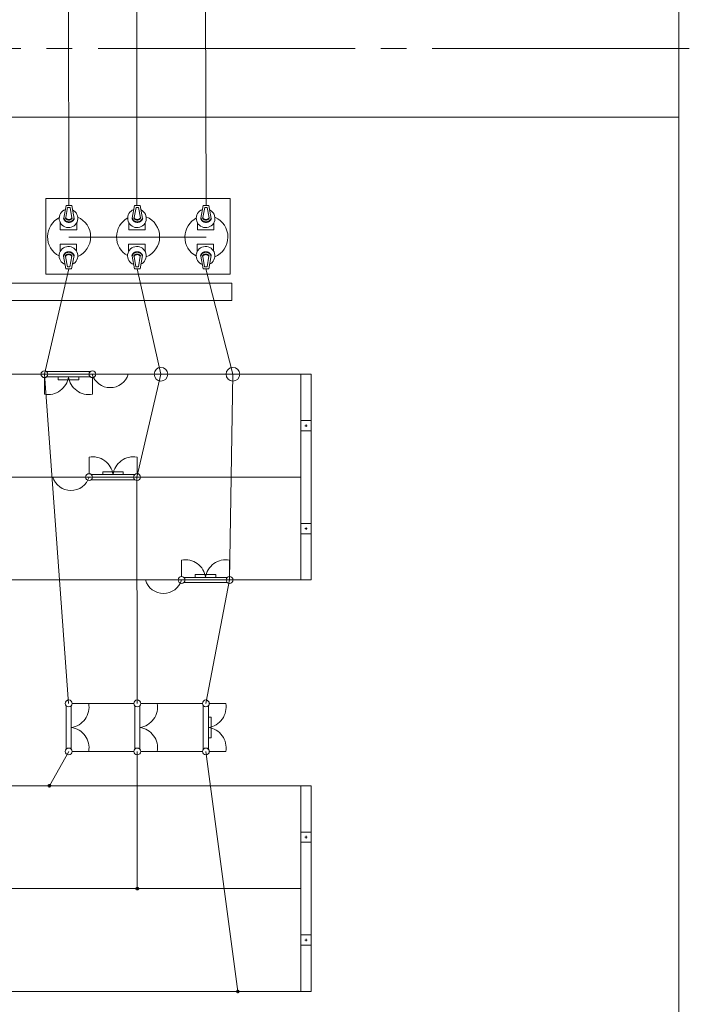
# Model space of a CAD drawing. Header units: millimetres. Extents: x 0 to 420, y 0 to 297.
# Tile 14 of 16: x 189 to 228, y 179 to 237. Entities that reach past the tile are written whole.
import ezdxf

# ---------------------------------------------------------------- set-up
doc = ezdxf.new("R2010")
doc.units = ezdxf.units.MM
for name, pattern in [('K5LT_AXLED', [19.5, 15, -1.5, 1.5, -1.5]), ('K5LT_BASIC', [0]), ('K5LT_THIN', [0]), ('K5LT_THIN_INCLUDED_TO_HATCHING', [0])]:
    doc.linetypes.add(name, pattern=pattern)
doc.layers.add('лотки', color=7, linetype='Continuous')
doc.layers.add('ошиновка 110', color=2, linetype='Continuous', true_color=0xffff00)

# ---------------------------------------------------------------- blocks, each defined once
blk = doc.blocks.new('U31')
at = {"layer": 'лотки', "color": 4, "linetype": 'K5LT_THIN', "lineweight": 9, "true_color": 0x00ffff}
for p, q in [((201.769, 221.486), (131.848, 221.486)), ((131.848, 221.486), (131.848, 220.486)), ((201.769, 220.486), (201.769, 221.486)), ((131.848, 220.486), (201.769, 220.486))]:
    blk.add_line(p, q, dxfattribs=at)
blk = doc.blocks.new('U35')
at = {"color": 7, "linetype": 'K5LT_THIN_INCLUDED_TO_HATCHING', "lineweight": 9, "true_color": 0xffffff}
blk.add_line((227.839, 178.746), (227.839, 283.387), dxfattribs=at)
blk = doc.blocks.new('U56')
at = {"color": 4, "linetype": 'K5LT_THIN', "lineweight": 9, "true_color": 0x00ffff}
for p, q in [((205.797, 204.181), (205.797, 216.181)), ((206.397, 216.181), (205.797, 216.181)), ((206.397, 216.181), (206.397, 204.181)), ((205.797, 212.881), (205.797, 213.481)), ((205.797, 213.481), (206.397, 213.481)), ((206.167, 213.181), (206.027, 213.181)), ((206.097, 213.251), (206.097, 213.111)), ((206.397, 213.481), (206.397, 212.881)), ((206.397, 212.881), (205.797, 212.881)), ((205.797, 206.881), (205.797, 207.481)), ((205.797, 207.481), (206.397, 207.481)), ((206.397, 207.481), (206.397, 206.881)), ((206.397, 206.881), (205.797, 206.881)), ((206.167, 207.181), (206.027, 207.181)), ((206.097, 207.251), (206.097, 207.111)), ((206.397, 204.181), (205.797, 204.181))]:
    blk.add_line(p, q, dxfattribs=at)
blk = doc.blocks.new('U57')
at = {"color": 4, "linetype": 'K5LT_THIN', "lineweight": 9, "true_color": 0x00ffff}
for p, q in [((205.797, 180.181), (205.797, 192.181)), ((206.397, 192.181), (205.797, 192.181)), ((206.397, 192.181), (206.397, 180.181)), ((205.797, 188.881), (205.797, 189.481)), ((205.797, 189.481), (206.397, 189.481)), ((206.167, 189.181), (206.027, 189.181)), ((206.097, 189.251), (206.097, 189.111)), ((206.397, 189.481), (206.397, 188.881)), ((206.397, 188.881), (205.797, 188.881)), ((205.797, 182.881), (205.797, 183.481)), ((205.797, 183.481), (206.397, 183.481)), ((206.097, 183.251), (206.097, 183.111)), ((206.397, 183.481), (206.397, 182.881)), ((206.397, 182.881), (205.797, 182.881)), ((206.167, 183.181), (206.027, 183.181)), ((206.397, 180.181), (205.797, 180.181))]:
    blk.add_line(p, q, dxfattribs=at)
blk = doc.blocks.new('U103')
at = {"color": 4, "linetype": 'K5LT_THIN', "lineweight": 9, "true_color": 0x00ffff}
for p, q in [((196.448, 196.981), (197.412, 196.981)), ((196.095, 196.852), (196.095, 194.31)), ((196.395, 194.316), (196.395, 196.845)), ((196.448, 194.181), (197.412, 194.181))]:
    blk.add_line(p, q, dxfattribs=at)
for centre, radius, start, end in [((196.248, 196.981), 0.2, 0, 180), ((196.248, 196.981), 0.2, 180, 0), ((196.231, 196.769), 1.2, 277.85501, 10.15125), ((196.231, 194.392), 1.2, 349.86716, 82.14499), ((196.248, 194.181), 0.2, 0, 180), ((196.248, 194.181), 0.2, 180, 0)]:
    blk.add_arc(centre, radius, start, end, dxfattribs=at)
blk = doc.blocks.new('U104')
at = {"color": 4, "linetype": 'K5LT_THIN', "lineweight": 9, "true_color": 0x00ffff}
for p, q in [((200.448, 196.981), (201.412, 196.981)), ((200.095, 196.852), (200.095, 194.31)), ((200.395, 194.316), (200.395, 196.845)), ((200.395, 196.181), (200.565, 196.181)), ((200.565, 196.181), (200.565, 194.981)), ((200.565, 194.981), (200.395, 194.981)), ((200.448, 194.181), (201.412, 194.181))]:
    blk.add_line(p, q, dxfattribs=at)
for centre, radius, start, end in [((200.248, 196.981), 0.2, 0, 180), ((200.248, 196.981), 0.2, 180, 0), ((200.231, 196.769), 1.2, 277.85501, 10.15125), ((200.231, 194.392), 1.2, 349.86716, 82.14499), ((200.248, 194.181), 0.2, 0, 180), ((200.248, 194.181), 0.2, 180, 0)]:
    blk.add_arc(centre, radius, start, end, dxfattribs=at)
blk = doc.blocks.new('U105')
at = {"color": 4, "linetype": 'K5LT_THIN', "lineweight": 9, "true_color": 0x00ffff}
for p, q in [((192.448, 196.981), (193.412, 196.981)), ((192.095, 196.852), (192.095, 194.31)), ((192.395, 194.316), (192.395, 196.845)), ((192.448, 194.181), (193.412, 194.181))]:
    blk.add_line(p, q, dxfattribs=at)
for centre, radius, start, end in [((192.248, 196.981), 0.2, 0, 180), ((192.248, 196.981), 0.2, 180, 0), ((192.231, 196.769), 1.2, 277.85501, 10.15125), ((192.231, 194.392), 1.2, 349.86716, 82.14499), ((192.248, 194.181), 0.2, 0, 180), ((192.248, 194.181), 0.2, 180, 0)]:
    blk.add_arc(centre, radius, start, end, dxfattribs=at)
blk = doc.blocks.new('U148')
at = {"color": 4, "linetype": 'K5LT_THIN', "lineweight": 9, "true_color": 0x00ffff}
for p, q in [((190.831, 215.981), (190.831, 215.016)), ((193.502, 216.333), (190.96, 216.333)), ((190.966, 216.033), (193.495, 216.033)), ((191.631, 215.864), (191.631, 216.033)), ((192.831, 216.033), (192.831, 215.864)), ((193.631, 215.981), (193.631, 215.016)), ((192.831, 215.864), (191.631, 215.864))]:
    blk.add_line(p, q, dxfattribs=at)
for centre, radius, start, end in [((190.831, 216.181), 0.2, 0, 180), ((190.831, 216.181), 0.2, 180, 0), ((191.042, 216.197), 1.2, 259.86716, 352.14499), ((193.419, 216.197), 1.2, 187.85501, 280.15125), ((193.631, 216.181), 0.2, 0, 180), ((193.631, 216.181), 0.2, 180, 0)]:
    blk.add_arc(centre, radius, start, end, dxfattribs=at)
blk = doc.blocks.new('U149')
at = {"color": 4, "linetype": 'K5LT_THIN', "lineweight": 9, "true_color": 0x00ffff}
for p, q in [((198.831, 204.381), (198.831, 205.345)), ((201.631, 204.381), (201.631, 205.345)), ((199.631, 204.328), (199.631, 204.497)), ((199.631, 204.497), (200.831, 204.497)), ((200.831, 204.497), (200.831, 204.328)), ((198.959, 204.028), (201.502, 204.028)), ((201.495, 204.328), (198.966, 204.328))]:
    blk.add_line(p, q, dxfattribs=at)
for centre, radius, start, end in [((199.042, 204.164), 1.2, 7.85501, 100.15125), ((201.419, 204.164), 1.2, 79.86716, 172.14499), ((198.831, 204.181), 0.2, 0, 180), ((198.831, 204.181), 0.2, 180, 0), ((201.631, 204.181), 0.2, 0, 180), ((201.631, 204.181), 0.2, 180, 0)]:
    blk.add_arc(centre, radius, start, end, dxfattribs=at)
blk = doc.blocks.new('U150')
at = {"color": 4, "linetype": 'K5LT_THIN', "lineweight": 9, "true_color": 0x00ffff}
for p, q in [((193.431, 210.381), (193.431, 211.345)), ((196.231, 210.381), (196.231, 211.345)), ((196.095, 210.328), (193.566, 210.328)), ((194.231, 210.328), (194.231, 210.497)), ((194.231, 210.497), (195.431, 210.497)), ((195.431, 210.497), (195.431, 210.328)), ((193.56, 210.028), (196.102, 210.028))]:
    blk.add_line(p, q, dxfattribs=at)
for centre, radius, start, end in [((193.642, 210.164), 1.2, 7.85501, 100.15125), ((196.02, 210.164), 1.2, 79.86716, 172.14499), ((193.431, 210.181), 0.2, 0, 180), ((196.231, 210.181), 0.2, 0, 180), ((193.431, 210.181), 0.2, 180, 0), ((196.231, 210.181), 0.2, 180, 0)]:
    blk.add_arc(centre, radius, start, end, dxfattribs=at)

msp = doc.modelspace()

# ---------------------------------------------------------------- linework, layer by layer
at = {"color": 2, "linetype": 'K5LT_AXLED', "lineweight": 9, "true_color": 0xffff00}
msp.add_line((228.457412, 235.180522), (21.565399, 235.180522), dxfattribs=at)
at = {"color": 4, "linetype": 'K5LT_THIN', "lineweight": 9, "true_color": 0x00ffff}
for p, q in [((23.008824, 231.180522), (227.838798, 231.180522)), ((201.668466, 226.440232), (190.911483, 226.440232)), ((190.911963, 222.026764), (190.911483, 226.440232)), ((201.668466, 226.440232), (201.668942, 222.026764)), ((192.093347, 226.027701), (191.958925, 225.288081)), ((192.179751, 225.912022), (192.070136, 225.321282)), ((192.423421, 226.027724), (192.093347, 226.027701)), ((192.328319, 225.912033), (192.179751, 225.912022)), ((192.328319, 225.912033), (192.438019, 225.300085)), ((192.423421, 226.027724), (192.564063, 225.263673)), ((196.08808, 226.027933), (195.953658, 225.288313)), ((196.174483, 225.912255), (196.064869, 225.321515)), ((196.418154, 226.027957), (196.08808, 226.027933)), ((196.323051, 225.912265), (196.174483, 225.912255)), ((196.323051, 225.912265), (196.432752, 225.300317)), ((196.418154, 226.027957), (196.558796, 225.263905)), ((200.093347, 226.02817), (199.958925, 225.28855)), ((200.179751, 225.912491), (200.070136, 225.321751)), ((200.423421, 226.028193), (200.093347, 226.02817)), ((200.328319, 225.912502), (200.179751, 225.912491)), ((200.328319, 225.912502), (200.438019, 225.300554)), ((200.423421, 226.028193), (200.564063, 225.264142)), ((191.753319, 224.606131), (191.75329, 225.02445)), ((191.753319, 224.606131), (192.711538, 224.6062)), ((192.711509, 225.011039), (192.711538, 224.6062)), ((195.748052, 224.606364), (195.748023, 225.024683)), ((195.748052, 224.606364), (196.706271, 224.606432)), ((196.706242, 225.011271), (196.706271, 224.606432)), ((199.753319, 224.606601), (199.75329, 225.02492)), ((199.753319, 224.606601), (200.711538, 224.606669)), ((200.711509, 225.011508), (200.711538, 224.606669)), ((200.258384, 224.180794), (192.258384, 224.180257)), ((191.74578, 223.757731), (192.703999, 223.757799)), ((191.74578, 223.757731), (191.74581, 223.339412)), ((192.704027, 223.35296), (192.703999, 223.757799)), ((195.740513, 223.757963), (196.698732, 223.758032)), ((195.740513, 223.757963), (195.740543, 223.339644)), ((196.69876, 223.353192), (196.698732, 223.758032)), ((199.74578, 223.7582), (200.703999, 223.758268)), ((199.74578, 223.7582), (199.74581, 223.339881)), ((200.704027, 223.353429), (200.703999, 223.758268)), ((192.08601, 222.33621), (191.951482, 223.075811)), ((192.172397, 222.451901), (192.062699, 223.042625)), ((192.320965, 222.451911), (192.430578, 223.063875)), ((192.416084, 222.336233), (192.556617, 223.100305)), ((196.080743, 222.336442), (195.946215, 223.076043)), ((196.16713, 222.452133), (196.057432, 223.042858)), ((196.315698, 222.452144), (196.425311, 223.064108)), ((196.410817, 222.336466), (196.55135, 223.100538)), ((200.08601, 222.336679), (199.951482, 223.07628)), ((200.172397, 222.45237), (200.062699, 223.043094)), ((200.320965, 222.452381), (200.430578, 223.064344)), ((200.416084, 222.336703), (200.556617, 223.100774)), ((192.416084, 222.336233), (192.08601, 222.33621)), ((192.320965, 222.451911), (192.172397, 222.451901)), ((196.410817, 222.336466), (196.080743, 222.336442)), ((196.315698, 222.452144), (196.16713, 222.452133)), ((200.416084, 222.336703), (200.08601, 222.336679)), ((200.320965, 222.452381), (200.172397, 222.45237)), ((201.668942, 222.026764), (190.911963, 222.026764)), ((193.411954, 196.980759), (196.047709, 196.980759)), ((197.411954, 196.980759), (200.047709, 196.980759)), ((193.412022, 194.180759), (196.047709, 194.180759)), ((197.412022, 194.180759), (200.047709, 194.180759))]:
    msp.add_line(p, q, dxfattribs=at)
at = {"color": 4, "linetype": 'K5LT_THIN', "true_color": 0x00ffff, "const_width": 0.09}
for points in [[(192.564063, 225.263673), (192.548144, 225.23239), (192.530799, 225.203533), (192.511962, 225.177107), (192.491561, 225.153117), (192.469513, 225.131568), (192.445726, 225.112466), (192.420096, 225.095819), (192.392501, 225.081634), (192.374422, 225.074109), (192.348656, 225.065761), (192.319086, 225.059192), (192.286177, 225.054954), (192.251442, 225.053642), (192.217526, 225.055523), (192.186777, 225.060288), (192.183905, 225.060906), (192.153942, 225.06888), (192.122237, 225.080404), (192.092324, 225.094714), (192.066838, 225.110483), (192.050521, 225.123138), (192.030968, 225.141833), (192.011952, 225.164208), (191.994665, 225.189412), (191.980404, 225.215855), (191.970933, 225.239025), (191.962932, 225.266864), (191.958925, 225.288081)], [(192.438019, 225.300085), (192.428818, 225.28093), (192.417013, 225.26305), (192.402336, 225.246304), (192.397415, 225.241562), (192.381793, 225.229033), (192.361826, 225.216789), (192.34757, 225.209659), (192.323876, 225.200341), (192.297932, 225.193504), (192.27523, 225.190232), (192.253127, 225.189797), (192.227686, 225.192255), (192.197547, 225.198031), (192.19389, 225.198885), (192.15765, 225.208939), (192.135297, 225.218792), (192.134344, 225.219331), (192.114428, 225.232028), (192.095882, 225.247627), (192.084336, 225.261717), (192.08062, 225.268161), (192.073473, 225.286333), (192.070268, 225.303706), (192.070136, 225.321282)], [(196.558796, 225.263905), (196.542877, 225.232622), (196.525532, 225.203766), (196.506695, 225.17734), (196.486293, 225.153349), (196.464246, 225.1318), (196.440459, 225.112698), (196.414829, 225.096051), (196.387234, 225.081866), (196.369155, 225.074341), (196.343389, 225.065994), (196.313819, 225.059425), (196.28091, 225.055187), (196.246175, 225.053875), (196.212259, 225.055755), (196.18151, 225.06052), (196.178638, 225.061138), (196.148675, 225.069113), (196.11697, 225.080636), (196.087057, 225.094946), (196.061571, 225.110716), (196.045254, 225.123371), (196.025701, 225.142065), (196.006685, 225.16444), (195.989398, 225.189644), (195.975137, 225.216088), (195.965666, 225.239258), (195.957665, 225.267096), (195.953658, 225.288313)], [(196.432752, 225.300317), (196.423551, 225.281162), (196.411746, 225.263283), (196.397069, 225.246537), (196.392148, 225.241795), (196.376526, 225.229266), (196.356559, 225.217022), (196.342303, 225.209892), (196.318608, 225.200574), (196.292665, 225.193737), (196.269963, 225.190464), (196.24786, 225.190029), (196.222419, 225.192487), (196.19228, 225.198264), (196.188623, 225.199118), (196.152383, 225.209172), (196.130029, 225.219025), (196.129077, 225.219563), (196.109161, 225.23226), (196.090615, 225.247859), (196.079069, 225.26195), (196.075353, 225.268393), (196.068206, 225.286566), (196.065001, 225.303939), (196.064869, 225.321515)], [(200.564063, 225.264142), (200.548144, 225.232859), (200.530799, 225.204002), (200.511962, 225.177576), (200.491561, 225.153586), (200.469513, 225.132037), (200.445726, 225.112935), (200.420096, 225.096288), (200.392501, 225.082103), (200.374422, 225.074578), (200.348656, 225.06623), (200.319086, 225.059661), (200.286177, 225.055423), (200.251442, 225.054111), (200.217526, 225.055992), (200.186777, 225.060757), (200.183905, 225.061375), (200.153942, 225.069349), (200.122237, 225.080873), (200.092324, 225.095183), (200.066838, 225.110952), (200.050521, 225.123607), (200.030968, 225.142302), (200.011952, 225.164677), (199.994665, 225.189881), (199.980404, 225.216324), (199.970933, 225.239494), (199.962932, 225.267333), (199.958925, 225.28855)], [(200.438019, 225.300554), (200.428818, 225.281399), (200.417013, 225.263519), (200.402336, 225.246773), (200.397415, 225.242032), (200.381793, 225.229502), (200.361826, 225.217258), (200.34757, 225.210128), (200.323876, 225.20081), (200.297932, 225.193973), (200.27523, 225.190701), (200.253127, 225.190266), (200.227686, 225.192724), (200.197547, 225.1985), (200.19389, 225.199354), (200.15765, 225.209408), (200.135297, 225.219261), (200.134344, 225.2198), (200.114428, 225.232497), (200.095882, 225.248096), (200.084336, 225.262186), (200.08062, 225.26863), (200.073473, 225.286802), (200.070268, 225.304175), (200.070136, 225.321751)], [(192.556617, 223.100305), (192.540694, 223.131586), (192.523344, 223.16044), (192.504504, 223.186863), (192.484099, 223.210851), (192.462048, 223.232397), (192.438259, 223.251495), (192.412626, 223.268139), (192.385029, 223.28232), (192.366949, 223.289842), (192.341181, 223.298186), (192.311611, 223.304751), (192.278702, 223.308984), (192.243966, 223.310291), (192.210051, 223.308405), (192.179302, 223.303636), (192.17643, 223.303018), (192.146468, 223.295039), (192.114765, 223.283511), (192.084854, 223.269197), (192.05937, 223.253424), (192.043055, 223.240766), (192.023505, 223.222069), (192.004492, 223.199692), (191.987208, 223.174485), (191.972952, 223.148039), (191.963484, 223.124868), (191.955486, 223.097029), (191.951482, 223.075811)], [(192.430578, 223.063875), (192.421374, 223.083029), (192.409567, 223.100907), (192.394888, 223.117651), (192.389966, 223.122392), (192.374342, 223.134919), (192.354373, 223.14716), (192.340116, 223.154288), (192.316421, 223.163602), (192.290476, 223.170436), (192.267774, 223.173705), (192.245671, 223.174137), (192.22023, 223.171675), (192.190091, 223.165894), (192.186435, 223.16504), (192.150196, 223.154981), (192.127844, 223.145124), (192.126892, 223.144586), (192.106977, 223.131886), (192.088434, 223.116285), (192.07689, 223.102192), (192.073175, 223.095748), (192.06603, 223.077575), (192.062828, 223.060201), (192.062699, 223.042625)], [(196.55135, 223.100538), (196.535427, 223.131818), (196.518077, 223.160673), (196.499237, 223.187096), (196.478832, 223.211083), (196.456781, 223.232629), (196.432992, 223.251727), (196.407359, 223.268371), (196.379762, 223.282552), (196.361682, 223.290075), (196.335914, 223.298419), (196.306344, 223.304983), (196.273435, 223.309217), (196.238699, 223.310524), (196.204784, 223.308638), (196.174035, 223.303869), (196.171163, 223.303251), (196.141201, 223.295272), (196.109498, 223.283744), (196.079587, 223.269429), (196.054103, 223.253656), (196.037788, 223.240999), (196.018238, 223.222302), (195.999225, 223.199924), (195.981941, 223.174717), (195.967685, 223.148272), (195.958217, 223.125101), (195.950219, 223.097261), (195.946215, 223.076043)], [(196.425311, 223.064108), (196.416107, 223.083262), (196.4043, 223.101139), (196.389621, 223.117883), (196.384699, 223.122624), (196.369075, 223.135151), (196.349106, 223.147392), (196.334849, 223.15452), (196.311153, 223.163835), (196.285209, 223.170668), (196.262507, 223.173937), (196.240404, 223.174369), (196.214963, 223.171908), (196.184824, 223.166127), (196.181168, 223.165272), (196.144928, 223.155213), (196.122577, 223.145357), (196.121625, 223.144818), (196.10171, 223.132118), (196.083167, 223.116517), (196.071623, 223.102425), (196.067908, 223.095981), (196.060763, 223.077807), (196.057561, 223.060434), (196.057432, 223.042858)], [(200.556617, 223.100774), (200.540694, 223.132055), (200.523344, 223.160909), (200.504504, 223.187332), (200.484099, 223.21132), (200.462048, 223.232866), (200.438259, 223.251964), (200.412626, 223.268608), (200.385029, 223.282789), (200.366949, 223.290311), (200.341181, 223.298655), (200.311611, 223.30522), (200.278702, 223.309453), (200.243966, 223.31076), (200.210051, 223.308875), (200.179302, 223.304105), (200.17643, 223.303487), (200.146468, 223.295508), (200.114765, 223.28398), (200.084854, 223.269666), (200.05937, 223.253893), (200.043055, 223.241236), (200.023505, 223.222538), (200.004492, 223.200161), (199.987208, 223.174954), (199.972952, 223.148509), (199.963484, 223.125337), (199.955486, 223.097498), (199.951482, 223.07628)], [(200.430578, 223.064344), (200.421374, 223.083498), (200.409567, 223.101376), (200.394888, 223.11812), (200.389966, 223.122861), (200.374342, 223.135388), (200.354373, 223.147629), (200.340116, 223.154757), (200.316421, 223.164072), (200.290476, 223.170905), (200.267774, 223.174174), (200.245671, 223.174606), (200.22023, 223.172144), (200.190091, 223.166363), (200.186435, 223.165509), (200.150196, 223.15545), (200.127844, 223.145593), (200.126892, 223.145055), (200.106977, 223.132355), (200.088434, 223.116754), (200.07689, 223.102661), (200.073175, 223.096217), (200.06603, 223.078044), (200.062828, 223.06067), (200.062699, 223.043094)]]:
    msp.add_lwpolyline(points, dxfattribs=at)
at = {"color": 4, "linetype": 'K5LT_THIN', "lineweight": 9, "true_color": 0x00ffff}
for centre in [(197.630739, 216.180522), (201.830739, 216.180522)]:
    msp.add_circle(centre, 0.4, dxfattribs=at)
at = {"color": 3, "linetype": 'K5LT_BASIC', "lineweight": 35, "true_color": 0x00ff00}
for centre in [(191.12041, 192.180522), (196.247709, 186.180759), (202.116173, 180.180894)]:
    msp.add_circle(centre, 0.062, dxfattribs=at)
at = {"color": 4, "linetype": 'K5LT_THIN', "lineweight": 9, "true_color": 0x00ffff}
for centre, radius, start, end in [((192.236006, 225.275399), 0.54405, 110.04739342, 64.52710964), ((196.230739, 225.275631), 0.54405, 110.04739342, 64.52710964), ((200.236006, 225.275868), 0.54405, 110.04739342, 64.52710964), ((192.26673, 224.195503), 1.257, 116.65184514, 242.40984025), ((192.26673, 224.195503), 1.257, 293.64059847, 66.62067466), ((196.295635, 224.195738), 1.25755, 118.95617217, 240.65503352), ((196.295635, 224.195738), 1.25755, 291.86702726, 67.93629708), ((200.277771, 224.180763), 1.257, 116.88294931, 242.2865708), ((200.277771, 224.180763), 1.257, 292.98726962, 66.6045118), ((192.228561, 223.088532), 0.54405, 295.4810479, 249.96076413), ((196.223294, 223.088765), 0.54405, 295.4810479, 249.96076413), ((200.228561, 223.089002), 0.54405, 295.4810479, 249.96076413)]:
    msp.add_arc(centre, radius, start, end, dxfattribs=at)
at = {"layer": 'ошиновка 110', "color": 4, "linetype": 'K5LT_THIN', "lineweight": 9, "true_color": 0x00ffff}
for p, q in [((192.230739, 240.780474), (192.258384, 226.027713)), ((196.230739, 240.780474), (196.230739, 226.028474)), ((200.230739, 240.780474), (200.258384, 226.028182)), ((192.251047, 222.336222), (190.830739, 216.180522)), ((196.24578, 222.336454), (197.630739, 216.180522)), ((200.251047, 222.336691), (201.830739, 216.180522)), ((205.797391, 216.180522), (80.397391, 216.180522)), ((190.830739, 216.180522), (192.230685, 196.981495)), ((197.630739, 216.180522), (196.230739, 210.180522)), ((201.830739, 216.180522), (201.630501, 204.180522)), ((205.797391, 210.180522), (170.397391, 210.180522)), ((196.230739, 210.180522), (196.247709, 196.980759)), ((80.397391, 204.180522), (205.797391, 204.180522)), ((201.630501, 204.180522), (200.247709, 196.980759)), ((192.247709, 194.180759), (191.12041, 192.180522)), ((196.247709, 194.180759), (196.247709, 186.180759)), ((200.247709, 194.180759), (202.116173, 180.180894)), ((26.397391, 192.180522), (205.797391, 192.180522)), ((170.397391, 186.180522), (205.797391, 186.180522)), ((205.797391, 180.180522), (26.097391, 180.180522))]:
    msp.add_line(p, q, dxfattribs=at)
for centre in [(194.668738, 216.500707), (192.37573, 210.500707), (197.775493, 204.500707)]:
    msp.add_arc(centre, 1.102525, 196.88255619, 343.11744381, dxfattribs=at)

# ---------------------------------------------------------------- block references
for name in ['U35', 'U148', 'U56', 'U150', 'U149', 'U105', 'U103', 'U104', 'U57']:
    msp.add_blockref(name, (0, 0))
at = {"layer": 'лотки'}
msp.add_blockref('U31', (0, 0), dxfattribs=at)

doc.saveas('drawing.dxf')
